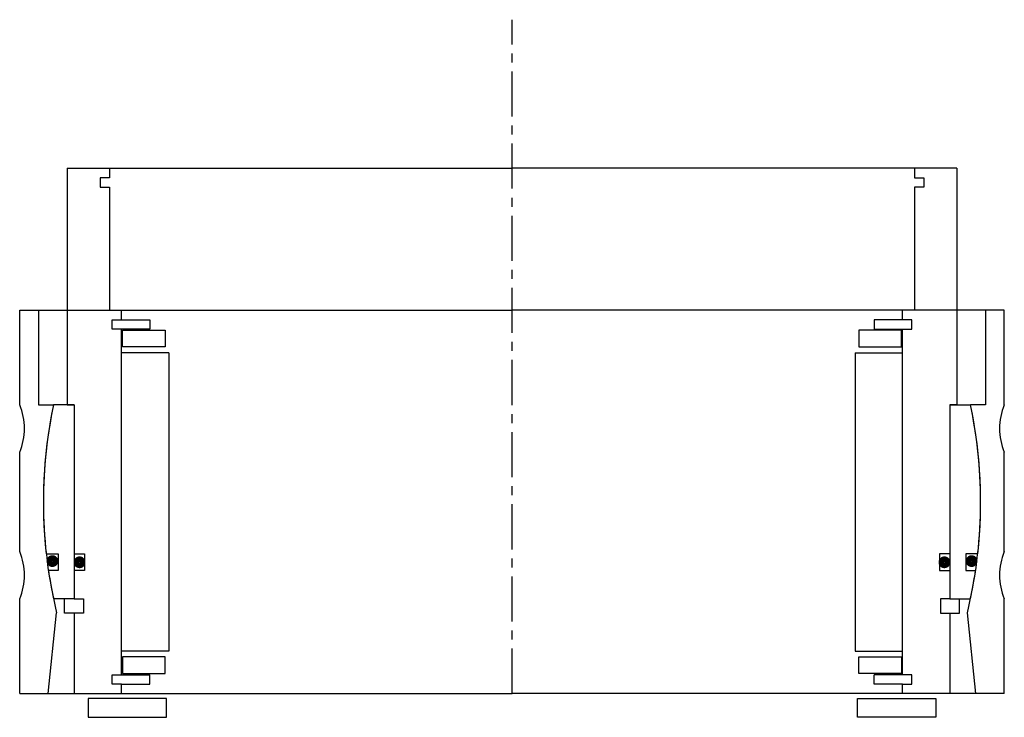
# Model space of a CAD drawing. Header units: millimetres. Extents: x -104 to 104, y -5 to 142.
import ezdxf

# ---------------------------------------------------------------- set-up
doc = ezdxf.new("R2010")
doc.units = ezdxf.units.MM
doc.header["$LTSCALE"] = 0.3
doc.header["$MEASUREMENT"] = 0
doc.linetypes.add('CENTER', pattern=[50.8, 31.75, -6.35, 6.35, -6.35])
doc.layers.get('0').update_dxf_attribs({"linetype": 'CONTINUOUS'})
doc.layers.add('Center', color=1, linetype='CENTER')

# ---------------------------------------------------------------- blocks, each defined once
blk = doc.blocks.new('innerhouse-4S145')
for p, q in [((-94, 70.5), (-85, 70.5)), ((-94, 70.5), (-94, 20.5)), ((-85, 70.5), (0, 70.5)), ((-85, 70.5), (-85, 68.5)), ((85, 70.5), (0, 70.5)), ((94, 70.5), (85, 70.5)), ((85, 70.5), (85, 68.5)), ((94, 70.5), (94, 20.5)), ((-85, 68.5), (-87, 68.5)), ((-87, 68.5), (-87, 66.5)), ((85, 68.5), (87, 68.5)), ((87, 68.5), (87, 66.5)), ((-87, 66.5), (-85, 66.5)), ((-85, 66.5), (-85, 40.5)), ((85, 66.5), (85, 40.5)), ((87, 66.5), (85, 66.5)), ((-85, 40.5), (-82.5, 40.5)), ((-82.5, 38.5), (-82.5, 40.5)), ((82.5, 38.5), (82.5, 40.5)), ((85, 40.5), (82.5, 40.5)), ((-84.5, 38.5), (-82.5, 38.5)), ((-84.5, 36.5), (-84.5, 38.5)), ((-82.5, 38.5), (-76.5, 38.5)), ((-76.5, 38.5), (-76.5, 36.5)), ((82.5, 38.5), (76.5, 38.5)), ((76.5, 38.5), (76.5, 36.5)), ((84.5, 38.5), (82.5, 38.5)), ((84.5, 36.5), (84.5, 38.5)), ((-76.5, 36.5), (-84.5, 36.5)), ((-82.5, -36.5), (-82.5, 36.5)), ((-82.25, 36.25), (-73.25, 36.25)), ((-82.25, 32.75), (-82.25, 36.25)), ((-73.25, 36.25), (-73.25, 32.75)), ((82.25, 36.25), (73.25, 36.25)), ((73.25, 36.25), (73.25, 32.75)), ((76.5, 36.5), (84.5, 36.5)), ((82.25, 32.75), (82.25, 36.25)), ((82.5, -36.5), (82.5, 36.5)), ((-72.5, 31.5), (-82.5, 31.5)), ((-73.25, 32.75), (-82.25, 32.75)), ((-72.5, 31.5), (-72.5, -31.5)), ((72.5, 31.5), (72.5, -31.5)), ((72.5, 31.5), (82.5, 31.5)), ((73.25, 32.75), (82.25, 32.75)), ((-92.5, 20.5), (-96.85, 20.5)), ((-94, 20.5), (-92.5, 20.5)), ((-92.5, 20.5), (-92.5, -11)), ((-92.5, 20.5), (-92.5, -20.5)), ((92.5, 20.5), (92.5, -11)), ((92.5, 20.5), (92.5, -20.5)), ((92.5, 20.5), (96.85, 20.5)), ((94, 20.5), (92.5, 20.5)), ((-98.39, -11), (-95.85, -11)), ((-95.85, -11), (-95.85, -14.5)), ((-92.5, -11), (-90.3, -11)), ((-90.3, -11), (-90.3, -14.5)), ((90.3, -11), (90.3, -14.5)), ((92.5, -11), (90.3, -11)), ((98.39, -11), (95.85, -11)), ((95.85, -11), (95.85, -14.5)), ((-95.85, -14.5), (-97.93, -14.5)), ((-92.5, -14.5), (-92.5, -20.5)), ((-90.3, -14.5), (-92.5, -14.5)), ((90.3, -14.5), (92.5, -14.5)), ((92.5, -14.5), (92.5, -20.5)), ((95.85, -14.5), (97.93, -14.5)), ((-92.5, -20.5), (-96.85, -20.5)), ((-94.5, -23.5), (-94.5, -20.5)), ((-92.5, -20.5), (-90.5, -20.5)), ((-90.5, -20.5), (-90.5, -23.5)), ((92.5, -20.5), (90.5, -20.5)), ((90.5, -20.5), (90.5, -23.5)), ((92.5, -20.5), (96.85, -20.5)), ((94.5, -23.5), (94.5, -20.5)), ((-92.5, -23.5), (-94.5, -23.5)), ((-92.5, -23.5), (-92.5, -40.5)), ((-90.5, -23.5), (-92.5, -23.5)), ((90.5, -23.5), (92.5, -23.5)), ((92.5, -23.5), (92.5, -40.5)), ((92.5, -23.5), (94.5, -23.5)), ((-72.5, -31.5), (-82.5, -31.5)), ((-73.25, -32.75), (-82.25, -32.75)), ((-82.25, -32.75), (-82.25, -36.25)), ((-73.25, -36.25), (-73.25, -32.75)), ((72.5, -31.5), (82.5, -31.5)), ((73.25, -32.75), (82.25, -32.75)), ((73.25, -36.25), (73.25, -32.75)), ((82.25, -32.75), (82.25, -36.25)), ((-84.5, -36.5), (-76.5, -36.5)), ((-84.5, -38.5), (-84.5, -36.5)), ((-82.25, -36.25), (-73.25, -36.25)), ((-76.5, -38.5), (-76.5, -36.5)), ((82.25, -36.25), (73.25, -36.25)), ((84.5, -36.5), (76.5, -36.5)), ((76.5, -38.5), (76.5, -36.5)), ((84.5, -38.5), (84.5, -36.5)), ((-82.5, -38.5), (-84.5, -38.5)), ((-82.5, -40.5), (-82.5, -38.5)), ((-82.5, -38.5), (-76.5, -38.5)), ((82.5, -38.5), (76.5, -38.5)), ((82.5, -40.5), (82.5, -38.5)), ((82.5, -38.5), (84.5, -38.5)), ((-92.5, -40.5), (-82.5, -40.5)), ((-73, -41.5), (-89.5, -41.5)), ((-89.5, -41.5), (-89.5, -45.5)), ((-82.5, -40.5), (0, -40.5)), ((-73, -45.5), (-73, -41.5)), ((82.5, -40.5), (0, -40.5)), ((73, -41.5), (89.5, -41.5)), ((73, -45.5), (73, -41.5)), ((92.5, -40.5), (82.5, -40.5)), ((89.5, -41.5), (89.5, -45.5)), ((-89.5, -45.5), (-73, -45.5)), ((89.5, -45.5), (73, -45.5))]:
    blk.add_line(p, q)
at = {"const_width": 1.2}
for points in [[(-96.44, -12.5, -1), (-97.74, -12.5, -1)], [(-90.7, -12.75, -1), (-92, -12.75, -1)], [(90.7, -12.75, 1), (92, -12.75, 1)], [(96.44, -12.5, 1), (97.74, -12.5, 1)]]:
    blk.add_lwpolyline(points, format="xyb", close=True, dxfattribs=at)
for start, end in [(168.0493, 186.3794), (353.6206, 11.9507), (188.4221, 191.9507), (348.0493, 351.5779)]:
    blk.add_arc((0, 0), 99, start, end)
at = {"layer": 'Center'}
blk.add_line((0, -40.5), (0, 101.87), dxfattribs=at)
blk = doc.blocks.new('house4S150')
for p, q in [((-104, 20.5), (-104, 40.5)), ((-104, 40.5), (-100, 40.5)), ((-100, 40.5), (0, 40.5)), ((-100, 40.5), (-100, 20.5)), ((100, 40.5), (0, 40.5)), ((100, 40.5), (100, 20.5)), ((104, 40.5), (100, 40.5)), ((104, 20.5), (104, 40.5)), ((-100, 20.5), (-96.85, 20.5)), ((100, 20.5), (96.85, 20.5)), ((-104, -10.5), (-104, 10.5)), ((104, -10.5), (104, 10.5)), ((-104, -40.5), (-104, -20.5)), ((104, -40.5), (104, -20.5)), ((-98, -40.5), (-96.19, -23.41)), ((98, -40.5), (96.19, -23.41)), ((-104, -40.5), (-98, -40.5)), ((-98, -40.5), (0, -40.5)), ((98, -40.5), (0, -40.5)), ((104, -40.5), (98, -40.5))]:
    blk.add_line(p, q)
for centre, radius, start, end in [((-116, 15.5), 13, 337.3801, 22.6199), ((0, 0), 99, 168.0493, 193.6783), ((0, 0), 99, 346.3217, 11.9507), ((116, 15.5), 13, 157.3801, 202.6199), ((-116, -15.5), 13, 337.3801, 22.6199), ((116, -15.5), 13, 157.3801, 202.6199)]:
    blk.add_arc(centre, radius, start, end)

msp = doc.modelspace()

# ---------------------------------------------------------------- block references
for name in ['innerhouse-4S145', 'house4S150']:
    msp.add_blockref(name, (0, 40.5))

doc.saveas('drawing.dxf')
